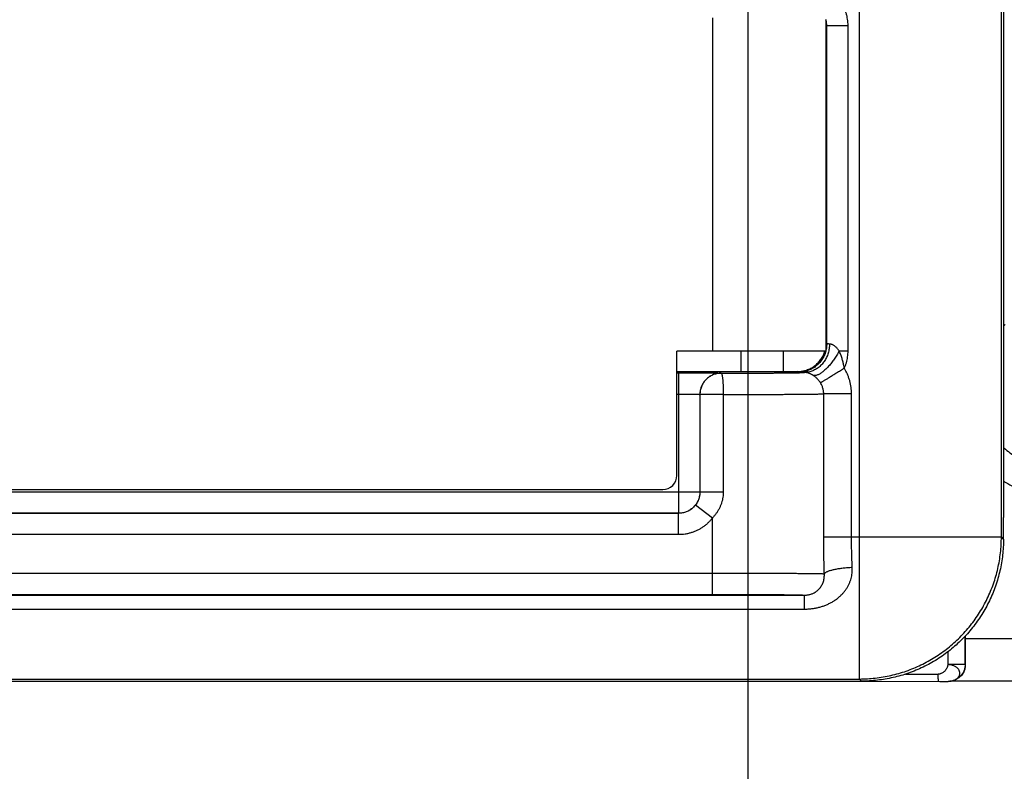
# Model space of a CAD drawing. Header units: inches. Extents: x 0 to 34, y 0 to 22.
# Tile 38 of 75: x 17.667 to 18.36, y 14.155 to 14.684. Entities that reach past the tile are written whole.
import ezdxf

# ---------------------------------------------------------------- set-up
doc = ezdxf.new("R2010")
doc.units = ezdxf.units.IN
doc.header["$LTSCALE"] = 1.87
doc.header["$MEASUREMENT"] = 0
doc.layers.get('0').update_dxf_attribs({"linetype": 'CONTINUOUS'})
doc.layers.add('DIMENSIONS', color=7, linetype='CONTINUOUS')
doc.styles.get("Standard").update_dxf_attribs({"font": 'txt', "width": 0.8})
doc.dimstyles.new('DIMSTYLE_1', dxfattribs={"dimtxt": 0.125, "dimasz": 0.18, "dimexe": 0.18, "dimexo": 0.0625, "dimgap": 0.09, "dimtad": 0, "dimtih": 1, "dimtoh": 1, "dimdec": 3, "dimzin": 4, "dimdsep": 46, "dimtxsty": 'STANDARD', "dimblk": '_FILLED', "dimblk1": '_FILLED', "dimblk2": '_FILLED', "dimcen": 0.09, "dimadec": 0, "dimazin": 0, "dimtp": 0.01, "dimtm": 0.01, "dimtfac": 1, "dimtdec": 3, "dimtofl": 0, "dimtmove": 0, "dimatfit": 3, "dimldrblk": '_FILLED', "dimfxl": 1, "dimtolj": 1, "dimtzin": 4, "dimarcsym": 0})

# ---------------------------------------------------------------- blocks, each defined once
blk = doc.blocks.new('_FILLED')
at = {"color": 0, "linetype": 'BYBLOCK'}
blk.add_solid([(0, 0), (-1, 0.1736), (-1, -0.1736)], dxfattribs=at)
blk = doc.blocks.new('*D10')
at = {"layer": 'DIMENSIONS', "color": 2, "linetype": 'CONTINUOUS'}
for p, q in [((18.17992, 14.86344), (18.17992, 11.84304)), ((15.37792, 14.2021), (15.37792, 11.84304)), ((15.37792, 11.96804), (16.06802, 11.96804)), ((18.17992, 11.96804), (17.51802, 11.96804))]:
    blk.add_line(p, q, dxfattribs=at)
at = {"layer": 'DIMENSIONS', "color": 2, "linetype": 'CONTINUOUS', "xscale": 0.18, "yscale": 0.18, "zscale": 0.18, "rotation": 180}
blk.add_blockref('_FILLED', (15.37792, 11.96804), dxfattribs=at)
at = {"layer": 'DIMENSIONS', "color": 2, "linetype": 'CONTINUOUS', "xscale": 0.18, "yscale": 0.18, "zscale": 0.18}
blk.add_blockref('_FILLED', (18.17992, 11.96804), dxfattribs=at)
at = {"layer": 'DIMENSIONS', "color": 2, "linetype": 'CONTINUOUS', "width": 0.8}
for s, p in [('[', (16.75552, 11.90554)), (']', (17.35552, 11.90554)), ('2.802', (16.13052, 11.90554)), ('71.17', (16.85552, 11.90554))]:
    blk.add_text(s, height=0.125, dxfattribs=at).set_placement(p)
blk = doc.blocks.new('*D18')
at = {"layer": 'DIMENSIONS', "color": 2, "linetype": 'CONTINUOUS'}
for p, q in [((18.0373, 14.96261), (14.44092, 14.96261)), ((14.56592, 14.96261), (14.56592, 14.59118)), ((14.56592, 14.21974), (14.56592, 14.59118)), ((14.56592, 14.59118), (14.56592, 14.04081)), ((15.33779, 14.21974), (14.44092, 14.21974)), ((14.56592, 14.04081), (14.489, 14.04081))]:
    blk.add_line(p, q, dxfattribs=at)
at = {"layer": 'DIMENSIONS', "color": 2, "linetype": 'CONTINUOUS', "xscale": 0.18, "yscale": 0.18, "zscale": 0.18}
for p, rotation in [((14.56592, 14.96261), 90), ((14.56592, 14.21974), 270)]:
    blk.add_blockref('_FILLED', p, dxfattribs=dict(at, rotation=rotation))
at = {"layer": 'DIMENSIONS', "color": 2, "linetype": 'CONTINUOUS', "width": 0.8}
for s, p in [('[', (13.7265, 13.97831)), (']', (14.3265, 13.97831)), ('.743', (13.2015, 13.97831)), ('18.87', (13.8265, 13.97831))]:
    blk.add_text(s, height=0.125, dxfattribs=at).set_placement(p)

msp = doc.modelspace()

# ---------------------------------------------------------------- linework, layer by layer
at = {"color": 7, "linetype": 'CONTINUOUS'}
for p, q in [((18.25844, 14.21974), (18.25844, 14.77301)), ((18.35843, 14.31974), (18.35843, 14.74362)), ((18.15492, 14.68523), (18.15492, 14.45061)), ((18.23492, 14.68411), (18.23492, 14.45061)), ((18.23545, 14.67989), (18.23492, 14.67937)), ((18.23545, 14.67989), (18.25045, 14.67989)), ((18.23545, 14.45576), (18.23545, 14.67989)), ((18.25045, 14.45076), (18.25045, 14.67989)), ((18.35992, 14.4681), (18.36107, 14.46924)), ((18.23492, 14.45061), (18.12992, 14.45061)), ((18.12992, 14.36311), (18.12992, 14.45061)), ((18.17492, 14.45061), (18.17492, 14.43628)), ((18.20492, 14.43628), (18.20492, 14.45061)), ((18.23545, 14.45576), (18.23492, 14.45628)), ((18.24418, 14.45076), (18.25045, 14.45076)), ((18.12992, 14.43627), (18.21493, 14.43628)), ((18.12992, 14.43536), (18.1311, 14.43536)), ((18.1311, 14.43536), (18.1311, 14.33643)), ((18.1611, 14.4351), (18.16115, 14.43506)), ((18.21545, 14.43576), (18.21493, 14.43628)), ((18.12992, 14.42036), (18.1311, 14.42036)), ((18.1461, 14.4201), (18.14615, 14.42006)), ((18.1461, 14.4201), (18.1461, 14.35143)), ((18.16258, 14.42006), (18.14615, 14.42006)), ((18.14615, 14.42006), (18.14615, 14.35139)), ((18.16258, 14.42006), (18.16258, 14.35139)), ((18.2529, 14.42051), (18.23331, 14.42051)), ((18.23331, 14.31974), (18.23331, 14.42051)), ((18.2529, 14.31974), (18.2529, 14.42051)), ((16.19661, 14.35311), (18.11992, 14.35311)), ((16.49292, 14.35143), (18.1461, 14.35143)), ((18.14615, 14.35139), (18.1461, 14.35143)), ((18.16258, 14.35139), (18.14615, 14.35139)), ((18.15492, 14.33309), (18.14304, 14.34223)), ((18.1311, 14.33643), (16.49292, 14.33643)), ((18.13115, 14.33638), (16.49292, 14.33638)), ((18.13115, 14.33638), (18.1311, 14.33643)), ((18.13115, 14.32138), (18.13115, 14.33638)), ((18.15492, 14.27934), (18.15492, 14.33309)), ((18.35992, 14.31825), (18.35992, 14.33353)), ((18.13115, 14.32138), (16.49292, 14.32138)), ((18.23331, 14.31974), (18.35843, 14.31974)), ((18.35992, 14.31825), (18.35843, 14.31974)), ((16.49292, 14.29434), (18.15492, 14.29434)), ((16.49292, 14.27934), (18.15492, 14.27934)), ((16.49292, 14.2788), (18.21985, 14.2788)), ((16.49292, 14.26895), (18.21985, 14.26895)), ((18.3329, 14.24993), (18.3329, 14.22991)), ((18.33292, 14.24837), (18.33292, 14.24996)), ((18.33292, 14.24837), (18.50261, 14.24837)), ((18.32068, 14.23886), (18.32068, 14.22991)), ((18.3329, 14.22991), (18.32068, 14.22991)), ((18.3329, 14.22991), (18.33303, 14.22998)), ((18.2908, 14.22317), (18.31399, 14.22316)), ((16.49292, 14.21974), (18.25844, 14.21974)), ((16.49292, 14.21811), (18.25994, 14.21824)), ((18.04716, 14.21823), (18.05175, 14.21821)), ((18.05175, 14.21821), (18.31498, 14.21804)), ((18.25994, 14.21824), (18.25844, 14.21974)), ((18.31498, 14.21804), (18.31774, 14.21805)), ((18.31774, 14.21805), (18.31967, 14.21807)), ((18.31967, 14.21807), (18.32057, 14.21808)), ((18.32057, 14.21808), (18.32093, 14.21809)), ((18.32093, 14.21809), (18.32125, 14.2181)), ((18.32222, 14.21815), (18.32224, 14.21816)), ((18.32357, 14.21837), (18.50244, 14.21837)), ((18.32637, 14.21935), (18.32677, 14.21955))]:
    msp.add_line(p, q, dxfattribs=at)
for points in [[(18.32125, 14.2181), (18.3214, 14.2181), (18.32156, 14.21811), (18.32175, 14.21812), (18.32198, 14.21813), (18.32224, 14.21816)], [(18.32637, 14.21934), (18.32566, 14.21902), (18.32455, 14.21862), (18.32339, 14.21833), (18.32222, 14.21815)]]:
    msp.add_lwpolyline(points, dxfattribs=at)
msp.add_arc((18.11992, 14.36311), 0.01, 270, 360, dxfattribs=at)
for points, knots in [([(18.35992, 14.7848), (18.35992, 14.73466), (18.35992, 14.63438), (18.35992, 14.48396), (18.35992, 14.38367), (18.35992, 14.33353)], [0, 0, 0, 0, 0.333332, 0.666667, 1, 1, 1, 1]), ([(18.25045, 14.67989), (18.25045, 14.68062), (18.2504, 14.68209), (18.25016, 14.68428), (18.24975, 14.68646), (18.24919, 14.68861), (18.24846, 14.69071), (18.24758, 14.69276), (18.24655, 14.69474), (18.24537, 14.69664), (18.24406, 14.69844), (18.24262, 14.70014), (18.24159, 14.7012), (18.24105, 14.7017)], [0, 0, 0, 0, 0.089923, 0.180221, 0.270848, 0.361753, 0.452874, 0.544144, 0.635499, 0.726855, 0.818119, 0.909197, 1, 1, 1, 1]), ([(18.23545, 14.67989), (18.23545, 14.68033), (18.23541, 14.68122), (18.23524, 14.68254), (18.23504, 14.68341), (18.23492, 14.68384)], [0, 0, 0, 0, 0.333352, 0.666679, 1, 1, 1, 1]), ([(18.23478, 14.45061), (18.23464, 14.45008), (18.23431, 14.44904), (18.2337, 14.44752), (18.23297, 14.44605), (18.23211, 14.44465), (18.23115, 14.44333), (18.23008, 14.44208), (18.22891, 14.44093), (18.22765, 14.43988), (18.22631, 14.43894), (18.2249, 14.4381), (18.22342, 14.43739), (18.2219, 14.4368), (18.22032, 14.43634), (18.21872, 14.436), (18.21709, 14.4358), (18.216, 14.43576), (18.21545, 14.43576)], [0, 0, 0, 0, 0.0625, 0.124999, 0.1875, 0.25, 0.312501, 0.375001, 0.437502, 0.500003, 0.562503, 0.625004, 0.687504, 0.750004, 0.812503, 0.875003, 0.937501, 1, 1, 1, 1]), ([(18.21976, 14.43687), (18.22025, 14.437), (18.22126, 14.43729), (18.22274, 14.43785), (18.22419, 14.43853), (18.22558, 14.43933), (18.22691, 14.44024), (18.22815, 14.44125), (18.22931, 14.44236), (18.23038, 14.44356), (18.23135, 14.44484), (18.23222, 14.44619), (18.23297, 14.44761), (18.23361, 14.44908), (18.23395, 14.4501), (18.2341, 14.45061)], [0, 0, 0, 0, 0.074033, 0.151153, 0.228333, 0.305512, 0.382646, 0.459848, 0.536976, 0.614163, 0.691324, 0.768482, 0.845676, 0.922823, 1, 1, 1, 1]), ([(18.23736, 14.45561), (18.23736, 14.45506), (18.23731, 14.45396), (18.23713, 14.45232), (18.23683, 14.45071), (18.23641, 14.44913), (18.23589, 14.44759), (18.23525, 14.44611), (18.23451, 14.44469), (18.23367, 14.44335), (18.23274, 14.44209), (18.23172, 14.44092), (18.23062, 14.43985), (18.22944, 14.43888), (18.2282, 14.43803), (18.22691, 14.4373), (18.22557, 14.4367), (18.22418, 14.43622), (18.22277, 14.43587), (18.22134, 14.43566), (18.22038, 14.43561), (18.2199, 14.43561)], [0, 0, 0, 0, 0.056057, 0.112039, 0.167856, 0.223424, 0.278663, 0.333502, 0.387878, 0.44174, 0.49505, 0.547782, 0.599927, 0.651492, 0.702499, 0.752987, 0.80301, 0.852637, 0.901949, 0.951037, 1, 1, 1, 1]), ([(18.24418, 14.45076), (18.24393, 14.45027), (18.2434, 14.44929), (18.24257, 14.44785), (18.24168, 14.44642), (18.24076, 14.44503), (18.2398, 14.44368), (18.23882, 14.44237), (18.23781, 14.44113), (18.23679, 14.43995), (18.23577, 14.43885), (18.23474, 14.43783), (18.23372, 14.4369), (18.23272, 14.43607), (18.23173, 14.43534), (18.23078, 14.43472), (18.22986, 14.43421), (18.22898, 14.43382), (18.22815, 14.43354), (18.22737, 14.43339), (18.22665, 14.43336), (18.22619, 14.43342), (18.22598, 14.43347)], [0, 0, 0, 0, 0.063124, 0.126935, 0.191009, 0.254956, 0.318386, 0.380911, 0.442157, 0.501761, 0.559375, 0.614677, 0.667371, 0.717193, 0.76392, 0.807377, 0.847451, 0.884106, 0.917404, 0.94754, 0.974879, 1, 1, 1, 1]), ([(18.23545, 14.45576), (18.23545, 14.45524), (18.23541, 14.45422), (18.23524, 14.45269), (18.23504, 14.45169), (18.23492, 14.45119)], [0, 0, 0, 0, 0.333331, 0.666664, 1, 1, 1, 1]), ([(18.23736, 14.45561), (18.23717, 14.45562), (18.23683, 14.45563), (18.23635, 14.45565), (18.23599, 14.45568), (18.23571, 14.4557), (18.23556, 14.45573), (18.23546, 14.45573), (18.23545, 14.45576)], [0, 0, 0, 0, 0.294998, 0.540411, 0.73457, 0.876178, 0.964452, 1, 1, 1, 1]), ([(18.24418, 14.45076), (18.24394, 14.45111), (18.24347, 14.45175), (18.24275, 14.45261), (18.24208, 14.45332), (18.24143, 14.45389), (18.24082, 14.45437), (18.24023, 14.45475), (18.23965, 14.45505), (18.23908, 14.45529), (18.23851, 14.45546), (18.23793, 14.45557), (18.23755, 14.4556), (18.23736, 14.45561)], [0, 0, 0, 0, 0.147627, 0.275316, 0.386543, 0.484692, 0.572672, 0.652916, 0.727493, 0.798354, 0.866914, 0.934092, 1, 1, 1, 1]), ([(18.24782, 14.43848), (18.24773, 14.43917), (18.24748, 14.44065), (18.24696, 14.44298), (18.24621, 14.44549), (18.2453, 14.44812), (18.24457, 14.44987), (18.24418, 14.45076)], [0, 0, 0, 0, 0.162756, 0.35016, 0.555992, 0.774454, 1, 1, 1, 1]), ([(18.24783, 14.43848), (18.24811, 14.43913), (18.24864, 14.44043), (18.2493, 14.44244), (18.24981, 14.44448), (18.25018, 14.44655), (18.2504, 14.44864), (18.25045, 14.45005), (18.25045, 14.45076)], [0, 0, 0, 0, 0.167386, 0.333976, 0.500114, 0.66622, 0.832713, 1, 1, 1, 1]), ([(18.21493, 14.43628), (18.21546, 14.43628), (18.21653, 14.43632), (18.21812, 14.43652), (18.21917, 14.43673), (18.21969, 14.43686)], [0, 0, 0, 0, 0.333317, 0.666859, 1, 1, 1, 1]), ([(18.24782, 14.43848), (18.24736, 14.4382), (18.24644, 14.43763), (18.24506, 14.43679), (18.2437, 14.43596), (18.24237, 14.43514), (18.24108, 14.43435), (18.23983, 14.43358), (18.23863, 14.43285), (18.2375, 14.43215), (18.23643, 14.4315), (18.23544, 14.43089), (18.23453, 14.43033), (18.23371, 14.42983), (18.23298, 14.42939), (18.23235, 14.429), (18.23183, 14.42868), (18.23141, 14.42842), (18.23117, 14.42828), (18.23106, 14.42821)], [0, 0, 0, 0, 0.082835, 0.16515, 0.246369, 0.325952, 0.403368, 0.478103, 0.549659, 0.617561, 0.681358, 0.740626, 0.79497, 0.844029, 0.887478, 0.925029, 0.956431, 0.981477, 1, 1, 1, 1]), ([(18.2529, 14.42051), (18.2529, 14.4213), (18.25285, 14.42288), (18.2526, 14.42523), (18.2522, 14.42756), (18.25163, 14.42985), (18.25091, 14.43211), (18.25004, 14.4343), (18.24901, 14.43644), (18.24824, 14.43781), (18.24783, 14.43848)], [0, 0, 0, 0, 0.124953, 0.249881, 0.374807, 0.499755, 0.624745, 0.749782, 0.874861, 1, 1, 1, 1]), ([(18.1311, 14.43536), (18.13184, 14.43536), (18.13332, 14.43536), (18.13553, 14.43536), (18.13772, 14.43536), (18.13988, 14.43535), (18.14199, 14.43535), (18.14404, 14.43534), (18.14601, 14.43533), (18.1479, 14.43532), (18.14969, 14.43531), (18.15138, 14.4353), (18.15296, 14.43528), (18.15441, 14.43527), (18.15574, 14.43525), (18.15694, 14.43524), (18.15799, 14.43522), (18.1589, 14.4352), (18.15965, 14.43518), (18.16024, 14.43516), (18.16068, 14.43516), (18.16094, 14.43511), (18.16108, 14.43513), (18.1611, 14.4351)], [0, 0, 0, 0, 0.073908, 0.147699, 0.220881, 0.292958, 0.363446, 0.431872, 0.497778, 0.560786, 0.620602, 0.676967, 0.729612, 0.778259, 0.822654, 0.862584, 0.89782, 0.928118, 0.953255, 0.9731, 0.987554, 0.99653, 1, 1, 1, 1]), ([(18.1611, 14.4351), (18.16064, 14.4351), (18.15972, 14.43506), (18.15834, 14.43487), (18.15699, 14.43455), (18.15568, 14.43411), (18.15441, 14.43355), (18.1532, 14.43288), (18.15205, 14.43209), (18.15098, 14.4312), (18.15, 14.43022), (18.14912, 14.42916), (18.14833, 14.42801), (18.14766, 14.4268), (18.1471, 14.42553), (18.14666, 14.42422), (18.14634, 14.42286), (18.14615, 14.42149), (18.1461, 14.42057), (18.1461, 14.4201)], [0, 0, 0, 0, 0.058822, 0.117645, 0.176469, 0.235292, 0.294116, 0.35294, 0.411764, 0.470589, 0.529413, 0.588238, 0.647062, 0.705886, 0.764709, 0.823533, 0.882355, 0.941178, 1, 1, 1, 1]), ([(18.16115, 14.43506), (18.16069, 14.43506), (18.15977, 14.43502), (18.15839, 14.43483), (18.15704, 14.43451), (18.15573, 14.43407), (18.15446, 14.43351), (18.15325, 14.43284), (18.1521, 14.43205), (18.15103, 14.43117), (18.15005, 14.43018), (18.14916, 14.42912), (18.14838, 14.42797), (18.1477, 14.42676), (18.14714, 14.42549), (18.1467, 14.42417), (18.14638, 14.42282), (18.14619, 14.42145), (18.14615, 14.42052), (18.14615, 14.42006)], [0, 0, 0, 0, 0.058627, 0.117306, 0.176104, 0.234975, 0.293822, 0.352662, 0.411504, 0.470353, 0.529204, 0.588052, 0.646902, 0.705752, 0.764603, 0.823453, 0.882303, 0.941152, 1, 1, 1, 1]), ([(18.16115, 14.43506), (18.16248, 14.43506), (18.16513, 14.43506), (18.16911, 14.43507), (18.17304, 14.43508), (18.17693, 14.43509), (18.18073, 14.4351), (18.18445, 14.43512), (18.18804, 14.43514), (18.1915, 14.43516), (18.19482, 14.43518), (18.19797, 14.4352), (18.20095, 14.43522), (18.20374, 14.43525), (18.20634, 14.43528), (18.20874, 14.43531), (18.21092, 14.43534), (18.21289, 14.43537), (18.21462, 14.4354), (18.21611, 14.43543), (18.21736, 14.43547), (18.21835, 14.4355), (18.21909, 14.43553), (18.21958, 14.43557), (18.21982, 14.43559), (18.2199, 14.43561)], [0, 0, 0, 0, 0.06795, 0.135663, 0.202794, 0.268986, 0.333886, 0.397155, 0.458456, 0.517465, 0.573918, 0.627622, 0.678384, 0.726009, 0.770324, 0.811177, 0.848414, 0.881874, 0.911389, 0.936825, 0.958069, 0.975027, 0.987651, 0.995958, 1, 1, 1, 1]), ([(18.16115, 14.43506), (18.1612, 14.43506), (18.16131, 14.43497), (18.16143, 14.43475), (18.16156, 14.43442), (18.16168, 14.43398), (18.1618, 14.43341), (18.16191, 14.43274), (18.16202, 14.43195), (18.16212, 14.43107), (18.16221, 14.43009), (18.16229, 14.42903), (18.16237, 14.4279), (18.16243, 14.42669), (18.16249, 14.42544), (18.16253, 14.42413), (18.16256, 14.42279), (18.16258, 14.42143), (18.16258, 14.42052), (18.16258, 14.42006)], [0, 0, 0, 0, 0.009995, 0.025778, 0.048787, 0.079306, 0.117273, 0.162469, 0.21457, 0.273174, 0.337813, 0.407961, 0.483042, 0.562435, 0.64548, 0.731485, 0.819734, 0.909489, 1, 1, 1, 1]), ([(18.2199, 14.43561), (18.21956, 14.43562), (18.21893, 14.43563), (18.21805, 14.43564), (18.21729, 14.43566), (18.21666, 14.43568), (18.21617, 14.4357), (18.21581, 14.43571), (18.21559, 14.43574), (18.21547, 14.43574), (18.21545, 14.43576)], [0, 0, 0, 0, 0.226642, 0.425467, 0.595647, 0.736653, 0.847999, 0.929202, 0.979846, 1, 1, 1, 1]), ([(18.22598, 14.43347), (18.22579, 14.4336), (18.22541, 14.43384), (18.22483, 14.43418), (18.22425, 14.43447), (18.22369, 14.43473), (18.22313, 14.43496), (18.22258, 14.43515), (18.22203, 14.43531), (18.22149, 14.43543), (18.22095, 14.43552), (18.22042, 14.43558), (18.22007, 14.4356), (18.2199, 14.43561)], [0, 0, 0, 0, 0.105153, 0.207626, 0.307253, 0.402472, 0.493107, 0.582914, 0.67006, 0.755581, 0.839014, 0.920092, 1, 1, 1, 1]), ([(18.23106, 14.42821), (18.23088, 14.4285), (18.2305, 14.42906), (18.2299, 14.42985), (18.22928, 14.43059), (18.22863, 14.43128), (18.22798, 14.43192), (18.22732, 14.43249), (18.22665, 14.43301), (18.22621, 14.43333), (18.22598, 14.43347)], [0, 0, 0, 0, 0.138343, 0.273702, 0.405632, 0.533702, 0.657465, 0.776587, 0.890761, 1, 1, 1, 1]), ([(18.23331, 14.42051), (18.23331, 14.4209), (18.23328, 14.42166), (18.23314, 14.42281), (18.23291, 14.42394), (18.23258, 14.42506), (18.23217, 14.42615), (18.23166, 14.4272), (18.23127, 14.42788), (18.23106, 14.42821)], [0, 0, 0, 0, 0.141665, 0.283497, 0.425765, 0.568476, 0.711704, 0.855521, 1, 1, 1, 1]), ([(18.1311, 14.42036), (18.13156, 14.42036), (18.13248, 14.42036), (18.13384, 14.42036), (18.13517, 14.42035), (18.13648, 14.42035), (18.13774, 14.42034), (18.13894, 14.42033), (18.14007, 14.42031), (18.14113, 14.4203), (18.14211, 14.42028), (18.14299, 14.42026), (18.14378, 14.42024), (18.14445, 14.42022), (18.14502, 14.4202), (18.14546, 14.42018), (18.1458, 14.42016), (18.14597, 14.42013), (18.14609, 14.42013), (18.1461, 14.4201)], [0, 0, 0, 0, 0.091625, 0.182501, 0.271864, 0.358962, 0.443051, 0.523406, 0.599346, 0.670231, 0.735459, 0.794483, 0.846809, 0.891994, 0.929657, 0.959484, 0.981232, 0.994735, 1, 1, 1, 1]), ([(18.16258, 14.42006), (18.16419, 14.42006), (18.16738, 14.42007), (18.17213, 14.42007), (18.17682, 14.42008), (18.18143, 14.42009), (18.18594, 14.4201), (18.19034, 14.42012), (18.19462, 14.42013), (18.19875, 14.42015), (18.20272, 14.42017), (18.20651, 14.42019), (18.21012, 14.42021), (18.21352, 14.42024), (18.21671, 14.42027), (18.21967, 14.42029), (18.22239, 14.42032), (18.22486, 14.42035), (18.22708, 14.42038), (18.22903, 14.42041), (18.2307, 14.42044), (18.2321, 14.42048), (18.23294, 14.4205), (18.23331, 14.42051)], [0, 0, 0, 0, 0.068003, 0.135313, 0.2017, 0.26694, 0.330811, 0.393097, 0.453581, 0.512047, 0.568266, 0.622012, 0.673071, 0.721247, 0.766367, 0.808267, 0.846794, 0.881803, 0.913161, 0.940753, 0.964478, 0.98425, 1, 1, 1, 1]), ([(18.35992, 14.38269), (18.36, 14.38263), (18.36148, 14.38134), (18.36445, 14.37894), (18.36902, 14.37576), (18.37382, 14.37292), (18.3788, 14.37042), (18.38395, 14.36829), (18.38924, 14.36653), (18.39464, 14.36515), (18.40012, 14.36416), (18.40567, 14.36357), (18.40938, 14.36344), (18.41124, 14.36344)], [0, 0, 0, 0, 0.005667, 0.10502, 0.204421, 0.303854, 0.403292, 0.502731, 0.602176, 0.70163, 0.801091, 0.900551, 1, 1, 1, 1]), ([(18.3599, 14.35914), (18.36045, 14.3588), (18.36285, 14.35733), (18.36723, 14.35492), (18.37314, 14.35215), (18.37922, 14.3498), (18.38545, 14.34785), (18.3918, 14.34633), (18.39824, 14.34524), (18.40473, 14.34458), (18.40907, 14.34444), (18.41124, 14.34444)], [0, 0, 0, 0, 0.035812, 0.156315, 0.276861, 0.397409, 0.517943, 0.63853, 0.759174, 0.879721, 1, 1, 1, 1]), ([(18.1461, 14.35143), (18.1461, 14.35097), (18.14606, 14.35004), (18.14587, 14.34867), (18.14555, 14.34732), (18.14511, 14.346), (18.14455, 14.34473), (18.14388, 14.34352), (18.14309, 14.34238), (18.1422, 14.34131), (18.14122, 14.34033), (18.14016, 14.33944), (18.13901, 14.33866), (18.1378, 14.33798), (18.13653, 14.33742), (18.13522, 14.33698), (18.13386, 14.33666), (18.13249, 14.33647), (18.13157, 14.33643), (18.1311, 14.33643)], [0, 0, 0, 0, 0.058822, 0.117645, 0.176468, 0.235292, 0.294115, 0.352939, 0.411764, 0.470588, 0.529412, 0.588236, 0.647061, 0.705885, 0.764708, 0.823532, 0.882355, 0.941178, 1, 1, 1, 1]), ([(18.14615, 14.35139), (18.14615, 14.35098), (18.14611, 14.35016), (18.14596, 14.34894), (18.14571, 14.34772), (18.14536, 14.34653), (18.14491, 14.34537), (18.14437, 14.34426), (18.14375, 14.34321), (18.14328, 14.34255), (18.14304, 14.34223)], [0, 0, 0, 0, 0.123714, 0.249146, 0.375619, 0.502443, 0.628921, 0.754414, 0.87832, 1, 1, 1, 1]), ([(18.16258, 14.35139), (18.16258, 14.35077), (18.16254, 14.34953), (18.16232, 14.34764), (18.16195, 14.34573), (18.16141, 14.34381), (18.16072, 14.34189), (18.15986, 14.34), (18.15884, 14.33816), (18.15767, 14.33638), (18.15637, 14.33468), (18.15542, 14.33361), (18.15492, 14.33309)], [0, 0, 0, 0, 0.090476, 0.18373, 0.279573, 0.377774, 0.478075, 0.580189, 0.683801, 0.788556, 0.894082, 1, 1, 1, 1]), ([(18.14304, 14.34223), (18.14276, 14.34187), (18.14217, 14.34117), (18.14119, 14.34021), (18.14013, 14.33934), (18.13899, 14.33857), (18.13778, 14.33791), (18.13653, 14.33736), (18.13522, 14.33692), (18.13388, 14.33661), (18.13252, 14.33643), (18.13161, 14.33638), (18.13115, 14.33638)], [0, 0, 0, 0, 0.099993, 0.199984, 0.299973, 0.399968, 0.499966, 0.599966, 0.699972, 0.799984, 0.899994, 1, 1, 1, 1]), ([(18.15492, 14.33309), (18.15447, 14.3325), (18.15352, 14.33136), (18.15197, 14.32974), (18.15028, 14.32824), (18.14847, 14.32685), (18.14654, 14.3256), (18.14452, 14.3245), (18.14242, 14.32355), (18.14025, 14.32277), (18.13802, 14.32215), (18.13576, 14.32171), (18.13347, 14.32144), (18.13192, 14.32138), (18.13115, 14.32138)], [0, 0, 0, 0, 0.080704, 0.16236, 0.244835, 0.327975, 0.411609, 0.495556, 0.579632, 0.66366, 0.747535, 0.83141, 0.915495, 1, 1, 1, 1]), ([(18.23373, 14.29387), (18.23367, 14.29601), (18.23355, 14.30032), (18.23341, 14.30678), (18.23333, 14.31326), (18.23331, 14.31758), (18.23331, 14.31974)], [0, 0, 0, 0, 0.249145, 0.499076, 0.749462, 1, 1, 1, 1]), ([(18.25344, 14.29818), (18.25335, 14.29996), (18.2532, 14.30354), (18.25303, 14.30892), (18.25293, 14.31432), (18.2529, 14.31793), (18.2529, 14.31974)], [0, 0, 0, 0, 0.248061, 0.49786, 0.748724, 1, 1, 1, 1]), ([(18.25844, 14.21974), (18.26031, 14.21974), (18.26405, 14.21985), (18.26964, 14.22032), (18.27519, 14.22111), (18.2807, 14.2222), (18.28613, 14.2236), (18.29148, 14.22531), (18.29672, 14.22731), (18.30184, 14.2296), (18.30683, 14.23218), (18.31166, 14.23503), (18.31633, 14.23815), (18.32081, 14.24152), (18.3251, 14.24514), (18.32918, 14.249), (18.33303, 14.25308), (18.33665, 14.25736), (18.34003, 14.26185), (18.34315, 14.26651), (18.346, 14.27135), (18.34857, 14.27633), (18.35087, 14.28145), (18.35287, 14.2867), (18.35457, 14.29204), (18.35598, 14.29748), (18.35707, 14.30298), (18.35786, 14.30854), (18.35833, 14.31413), (18.35843, 14.31787), (18.35843, 14.31974)], [0, 0, 0, 0, 0.035713, 0.071427, 0.107141, 0.142855, 0.178569, 0.214283, 0.249997, 0.285712, 0.321426, 0.357141, 0.392856, 0.42857, 0.464285, 0.5, 0.535715, 0.57143, 0.607144, 0.642859, 0.678574, 0.714288, 0.750003, 0.785717, 0.821431, 0.857145, 0.892859, 0.928573, 0.964287, 1, 1, 1, 1]), ([(18.35992, 14.31825), (18.35992, 14.31638), (18.35982, 14.31264), (18.35935, 14.30705), (18.35856, 14.30149), (18.35747, 14.29598), (18.35607, 14.29055), (18.35436, 14.2852), (18.35236, 14.27996), (18.35007, 14.27484), (18.34749, 14.26985), (18.34464, 14.26502), (18.34152, 14.26035), (18.33815, 14.25587), (18.33453, 14.25158), (18.33067, 14.2475), (18.3266, 14.24364), (18.32231, 14.24002), (18.31783, 14.23665), (18.31316, 14.23353), (18.30833, 14.23068), (18.30334, 14.2281), (18.29822, 14.22581), (18.29298, 14.22381), (18.28763, 14.2221), (18.2822, 14.2207), (18.27669, 14.21961), (18.27114, 14.21882), (18.26554, 14.21835), (18.2618, 14.21824), (18.25994, 14.21824)], [0, 0, 0, 0, 0.035688, 0.071433, 0.107177, 0.142865, 0.178553, 0.214298, 0.250043, 0.285732, 0.321418, 0.35716, 0.392903, 0.428588, 0.464276, 0.500019, 0.535763, 0.57145, 0.607134, 0.642875, 0.678615, 0.714299, 0.749984, 0.785726, 0.821467, 0.857152, 0.892836, 0.928576, 0.964316, 1, 1, 1, 1]), ([(18.21985, 14.26895), (18.2207, 14.26895), (18.22239, 14.26901), (18.22493, 14.26924), (18.22746, 14.26963), (18.22995, 14.27018), (18.23239, 14.27089), (18.23475, 14.27175), (18.23703, 14.27276), (18.2392, 14.2739), (18.24125, 14.27518), (18.24315, 14.27658), (18.24491, 14.27808), (18.2465, 14.27967), (18.24793, 14.28134), (18.2492, 14.28307), (18.2503, 14.28487), (18.25124, 14.28672), (18.25201, 14.28861), (18.25262, 14.29052), (18.25306, 14.29244), (18.25335, 14.29436), (18.25348, 14.29628), (18.25347, 14.29755), (18.25344, 14.29818)], [0, 0, 0, 0, 0.050956, 0.102175, 0.15352, 0.204752, 0.255728, 0.306308, 0.356335, 0.405647, 0.454092, 0.501524, 0.54781, 0.592933, 0.636999, 0.680126, 0.722436, 0.763999, 0.804857, 0.845051, 0.884619, 0.923601, 0.96191, 1, 1, 1, 1]), ([(18.25344, 14.29818), (18.25289, 14.29816), (18.25179, 14.29811), (18.25016, 14.298), (18.24855, 14.29787), (18.24697, 14.29771), (18.24544, 14.29753), (18.24396, 14.29732), (18.24255, 14.29709), (18.24121, 14.29683), (18.23995, 14.29656), (18.23879, 14.29627), (18.23772, 14.29596), (18.23676, 14.29564), (18.23591, 14.29531), (18.23518, 14.29496), (18.23458, 14.29461), (18.23409, 14.29426), (18.23384, 14.294), (18.23373, 14.29387)], [0, 0, 0, 0, 0.080546, 0.160623, 0.23971, 0.317299, 0.392889, 0.465996, 0.536159, 0.602938, 0.665925, 0.724745, 0.779064, 0.828596, 0.873117, 0.912476, 0.946627, 0.975682, 1, 1, 1, 1]), ([(18.15492, 14.29434), (18.15654, 14.29434), (18.15978, 14.29434), (18.16462, 14.29433), (18.16942, 14.29433), (18.17417, 14.29432), (18.17884, 14.29431), (18.18343, 14.2943), (18.18791, 14.29429), (18.19227, 14.29427), (18.19649, 14.29425), (18.20056, 14.29423), (18.20446, 14.29421), (18.20817, 14.29419), (18.21169, 14.29417), (18.21501, 14.29414), (18.2181, 14.29412), (18.22095, 14.29409), (18.22357, 14.29406), (18.22592, 14.29403), (18.22802, 14.294), (18.22985, 14.29397), (18.23139, 14.29394), (18.23266, 14.2939), (18.23341, 14.29388), (18.23373, 14.29387)], [0, 0, 0, 0, 0.061671, 0.123126, 0.184131, 0.244453, 0.303873, 0.362174, 0.419124, 0.474498, 0.528098, 0.579744, 0.62926, 0.676474, 0.721211, 0.763291, 0.802547, 0.838835, 0.872025, 0.901991, 0.928617, 0.951805, 0.971475, 0.987559, 1, 1, 1, 1]), ([(18.21985, 14.2788), (18.22016, 14.2788), (18.22077, 14.27882), (18.22171, 14.2789), (18.22267, 14.27905), (18.22365, 14.27928), (18.22466, 14.27959), (18.22568, 14.27999), (18.22672, 14.2805), (18.22775, 14.28112), (18.22876, 14.28186), (18.22972, 14.28271), (18.23061, 14.28368), (18.23142, 14.28476), (18.23212, 14.28592), (18.23271, 14.28716), (18.23317, 14.28845), (18.2335, 14.28978), (18.23371, 14.29114), (18.23379, 14.2925), (18.23377, 14.29341), (18.23373, 14.29387)], [0, 0, 0, 0, 0.039612, 0.080341, 0.122123, 0.165675, 0.211092, 0.258608, 0.308411, 0.360546, 0.414669, 0.47044, 0.527617, 0.585825, 0.64467, 0.703817, 0.763091, 0.822426, 0.881801, 0.941081, 1, 1, 1, 1]), ([(18.15492, 14.27934), (18.1563, 14.27934), (18.15904, 14.27934), (18.16314, 14.27933), (18.16721, 14.27933), (18.17123, 14.27932), (18.17519, 14.27931), (18.17906, 14.2793), (18.18284, 14.27928), (18.1865, 14.27927), (18.19003, 14.27925), (18.19343, 14.27923), (18.19666, 14.2792), (18.19973, 14.27918), (18.20262, 14.27916), (18.20532, 14.27913), (18.20782, 14.2791), (18.2101, 14.27907), (18.21216, 14.27904), (18.21398, 14.27901), (18.21557, 14.27897), (18.21692, 14.27894), (18.21802, 14.27891), (18.21886, 14.27887), (18.21944, 14.27884), (18.21974, 14.27882), (18.21985, 14.2788)], [0, 0, 0, 0, 0.063412, 0.126689, 0.189494, 0.251508, 0.31249, 0.37222, 0.430446, 0.486925, 0.541434, 0.593757, 0.64369, 0.691035, 0.735596, 0.777196, 0.815663, 0.850844, 0.882603, 0.9108, 0.935322, 0.956079, 0.972988, 0.985975, 0.994983, 1, 1, 1, 1]), ([(18.21985, 14.26895), (18.21985, 14.26943), (18.21985, 14.27036), (18.21985, 14.27171), (18.21985, 14.27297), (18.21985, 14.27412), (18.21985, 14.27516), (18.21985, 14.27608), (18.21985, 14.27687), (18.21985, 14.27753), (18.21985, 14.27805), (18.21985, 14.27842), (18.21985, 14.27866), (18.21985, 14.27877), (18.21985, 14.2788)], [0, 0, 0, 0, 0.146192, 0.283718, 0.411567, 0.528796, 0.634546, 0.728039, 0.808587, 0.875598, 0.928581, 0.967146, 0.99101, 1, 1, 1, 1]), ([(18.33303, 14.22998), (18.33302, 14.23065), (18.33301, 14.23203), (18.33299, 14.23415), (18.33297, 14.23637), (18.33295, 14.23867), (18.33294, 14.24104), (18.33293, 14.24346), (18.33292, 14.24591), (18.33292, 14.24755), (18.33292, 14.24837)], [0, 0, 0, 0, 0.109588, 0.225231, 0.346141, 0.471497, 0.600446, 0.732111, 0.865599, 1, 1, 1, 1]), ([(18.32068, 14.22991), (18.32067, 14.22971), (18.32063, 14.22929), (18.32049, 14.22868), (18.32029, 14.22807), (18.32004, 14.22747), (18.31972, 14.22689), (18.31936, 14.22633), (18.31896, 14.2258), (18.31851, 14.2253), (18.31803, 14.22484), (18.31734, 14.22429), (18.3166, 14.22384), (18.31582, 14.2235), (18.31522, 14.22331), (18.31461, 14.22319), (18.31419, 14.22316), (18.31399, 14.22316)], [0, 0, 0, 0, 0.059921, 0.120834, 0.182792, 0.245731, 0.3095, 0.373883, 0.438625, 0.503449, 0.568077, 0.632245, 0.758216, 0.81988, 0.880604, 0.940538, 1, 1, 1, 1]), ([(18.32646, 14.21951), (18.32671, 14.21967), (18.32719, 14.22001), (18.32781, 14.22059), (18.32833, 14.22123), (18.32873, 14.22193), (18.32901, 14.22265), (18.32916, 14.2234), (18.32918, 14.22415), (18.32907, 14.2249), (18.32881, 14.22562), (18.32844, 14.2263), (18.32795, 14.22695), (18.32734, 14.22755), (18.32664, 14.2281), (18.32583, 14.2286), (18.32494, 14.22901), (18.32397, 14.22937), (18.32293, 14.22964), (18.32183, 14.22986), (18.32106, 14.22982), (18.32068, 14.22991)], [0, 0, 0, 0, 0.052707, 0.103667, 0.152762, 0.200078, 0.246279, 0.291345, 0.335748, 0.380254, 0.42519, 0.471462, 0.5197, 0.570273, 0.623518, 0.679559, 0.738378, 0.799876, 0.863942, 0.930647, 1, 1, 1, 1]), ([(18.3329, 14.22991), (18.3329, 14.22952), (18.33286, 14.22874), (18.33269, 14.22757), (18.3324, 14.22643), (18.332, 14.22533), (18.33149, 14.22428), (18.33089, 14.22328), (18.33017, 14.22233), (18.32934, 14.22143), (18.32839, 14.22059), (18.32739, 14.2199), (18.32669, 14.21951), (18.32637, 14.21935)], [0, 0, 0, 0, 0.089741, 0.180063, 0.2704, 0.359977, 0.448437, 0.537093, 0.627446, 0.720861, 0.817996, 0.917946, 1, 1, 1, 1]), ([(18.33303, 14.22998), (18.33304, 14.22955), (18.333, 14.22868), (18.3328, 14.22736), (18.33244, 14.22604), (18.33191, 14.22474), (18.3312, 14.22347), (18.3303, 14.22227), (18.32922, 14.22116), (18.32803, 14.22025), (18.32718, 14.21975), (18.32677, 14.21955)], [0, 0, 0, 0, 0.100202, 0.203828, 0.310497, 0.419914, 0.532894, 0.6494, 0.769667, 0.893557, 1, 1, 1, 1]), ([(18.31417, 14.21804), (18.31417, 14.21804), (18.31416, 14.21805), (18.31416, 14.21805), (18.31415, 14.21806), (18.31415, 14.21807), (18.31415, 14.21808), (18.31414, 14.2181), (18.31414, 14.21811), (18.31413, 14.21815), (18.31412, 14.21819), (18.31412, 14.21826), (18.31411, 14.21834), (18.3141, 14.21843), (18.31409, 14.21853), (18.31408, 14.21868), (18.31407, 14.21891), (18.31405, 14.2192), (18.31404, 14.21954), (18.31403, 14.21991), (18.31402, 14.22031), (18.31401, 14.22075), (18.314, 14.2212), (18.314, 14.22167), (18.31399, 14.22233), (18.31399, 14.22283), (18.31399, 14.22316)], [0, 0, 0, 0, 0.00056, 0.001666, 0.003228, 0.005321, 0.007977, 0.011208, 0.015022, 0.019423, 0.029986, 0.042882, 0.058086, 0.075568, 0.095294, 0.117214, 0.167416, 0.225709, 0.291517, 0.364216, 0.44309, 0.527383, 0.616268, 0.708887, 0.804336, 1, 1, 1, 1]), ([(18.09241, 14.21823), (18.09242, 14.21821), (18.09242, 14.21817), (18.09243, 14.21811), (18.09245, 14.21811)], [0, 0, 0, 0, 0.558577, 1, 1, 1, 1]), ([(18.32224, 14.21816), (18.32248, 14.21818), (18.32279, 14.21822), (18.3231, 14.21827), (18.32317, 14.21829)], [0, 0, 0, 0, 0.753639, 1, 1, 1, 1]), ([(18.32366, 14.21839), (18.32373, 14.2184), (18.32387, 14.21844), (18.324, 14.21847), (18.32407, 14.21849)], [0, 0, 0, 0, 0.51473, 1, 1, 1, 1]), ([(18.32407, 14.21849), (18.32431, 14.21856), (18.32485, 14.21872), (18.32561, 14.21903), (18.32611, 14.2193), (18.32632, 14.21943)], [0, 0, 0, 0, 0.306494, 0.692636, 1, 1, 1, 1])]:
    msp.add_open_spline(points, degree=3, knots=knots, dxfattribs=at)
for points in [[(18.21969, 14.43686), (18.21971, 14.43686), (18.21973, 14.43687), (18.21976, 14.43687)], [(18.32317, 14.21829), (18.32334, 14.21832), (18.3235, 14.21835), (18.32366, 14.21839)], [(18.32632, 14.21943), (18.32637, 14.21946), (18.32642, 14.21948), (18.32646, 14.21951)]]:
    msp.add_open_spline(points, degree=3, dxfattribs=at)

# ---------------------------------------------------------------- dimensions: what is measured, and where the dimension line sits
at = {"layer": 'DIMENSIONS', "color": 2, "linetype": 'CONTINUOUS'}
dim = msp.add_linear_dim(base=(14.56592, 14.96261), p1=(15.33779, 14.21974), p2=(18.0373, 14.96261), angle=90, dimstyle='DIMSTYLE_1', dxfattribs=at)
dim.commit()
dim.dimension.update_dxf_attribs({"geometry": '*D18', "text_midpoint": (13.814, 14.04081), "dimtype": 160})
dim = msp.add_linear_dim(base=(18.17992, 11.96804), p1=(15.37792, 14.2021), p2=(18.17992, 14.86344), dimstyle='DIMSTYLE_1', dxfattribs=at)
dim.commit()
dim.dimension.update_dxf_attribs({"geometry": '*D10', "text_midpoint": (16.79302, 11.96804), "dimtype": 160})

doc.saveas('drawing.dxf')
